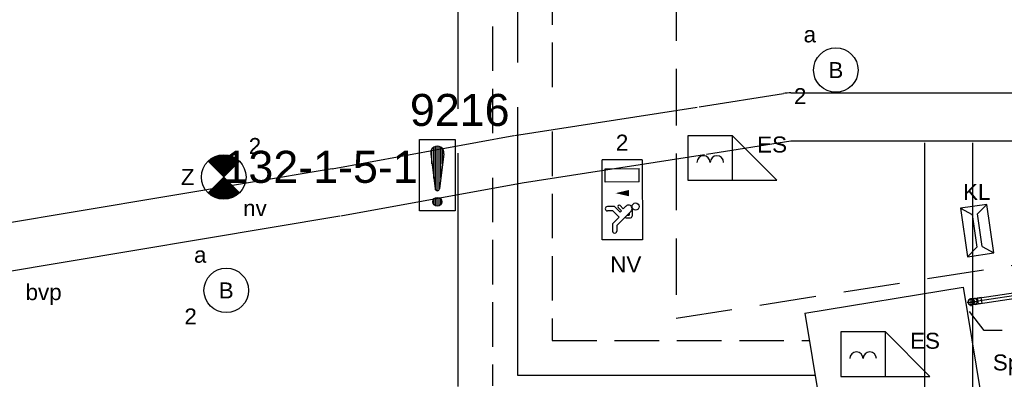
# Model space of a CAD drawing. Extents: x -238422 to 258194, y -34825 to 126331.
# Tile 201 of 239: x 35607 to 41134, y 18920 to 20942. Entities that reach past the tile are written whole.
import ezdxf
from ezdxf.enums import TextEntityAlignment as Align

# ---------------------------------------------------------------- set-up
doc = ezdxf.new("R2010")
doc.units = 0
doc.header["$LTSCALE"] = 50
for name, pattern in [('2322140', [45, 40, -5]), ('2322203', [45, 5, -2, 5, -2, 5, -2, 5, -2, 5, -2, 5, -5]), ('CENTER2', [28.575, 19.05, -3.175, 3.175, -3.175]), ('HIDDEN', [9.525, 6.35, -3.175])]:
    doc.linetypes.add(name, pattern=pattern)
doc.layers.get('0').update_dxf_attribs({"linetype": 'CONTINUOUS'})
for name, color, linetype in [('brandmeldserienummers', 1, 'CONTINUOUS'), ('EL6131--', 2, 'CONTINUOUS'), ('EL6222--', 3, 'CONTINUOUS'), ('EL6311--', 3, 'CONTINUOUS'), ('EL6350--', 3, 'CONTINUOUS'), ('EL6511--', 3, 'CONTINUOUS'), ('EL6522--', 3, 'CONTINUOUS'), ('EM6131--', 1, 'CONTINUOUS'), ('WL524---_D', 153, 'CONTINUOUS'), ('WL524---_HARTLIJN', 8, 'CONTINUOUS'), ('WL5448--', 4, 'CONTINUOUS'), ('WL570---_RETOUR_RST', 2, 'CONTINUOUS'), ('WL5911--_D', 2, 'CONTINUOUS')]:
    doc.layers.add(name, color=color, linetype=linetype)
doc.styles.add('BURO-018', font='ARIAL.TTF', dxfattribs={"height": 90})
doc.styles.add('BURO-025', font='ARIAL.TTF', dxfattribs={"height": 125})

# ---------------------------------------------------------------- blocks, each defined once
blk = doc.blocks.new('1115B3A')
at = {"color": 0, "linetype": 'Continuous'}
blk.add_circle((0, 0), 2.5, dxfattribs=at)
at = {"color": 0, "linetype": 'Continuous', "style": 'BURO-018'}
for tag, p in [('E_GKAST', (0, 8)), ('E_GROEP', (0, 5)), ('E_SGROEP', (4.5, 5)), ('E_ARMCODE', (0, 0)), ('E_SLET', (4.5, -1))]:
    blk.add_attdef(tag, text='', height=1.8, dxfattribs=at).set_placement(p, align=Align.MIDDLE)
blk = doc.blocks.new('E00018')
at = {"color": 0, "linetype": 'Continuous'}
for p, q in [((-1.77, -1.77), (1.77, 1.77)), ((1.77, -1.77), (-1.77, 1.77))]:
    blk.add_line(p, q, dxfattribs=at)
at = {"color": 0, "linetype": 'Continuous', "const_width": 2.5}
for points in [[(-0.88, 0.88, -0.198912), (0, 1.25, -0.198912), (0.88, 0.88, -1)], [(-0.88, -0.88, 0.198912), (0, -1.25, 0.198912), (0.88, -0.88, 1)]]:
    blk.add_lwpolyline(points, format="xyb", dxfattribs=at)
blk = doc.blocks.new('1115B3A-NO1')
at = {"color": 0, "linetype": 'Continuous'}
blk.add_circle((0, 0), 2.5, dxfattribs=at)
at = {"color": 0, "zscale": 50}
blk.add_blockref('E00018', (0, 0), dxfattribs=at)
at = {"color": 0, "linetype": 'Continuous', "style": 'BURO-018'}
for tag, p in [('E_GKAST', (0, 8)), ('E_GROEP', (0, 5)), ('E_SGROEP', (4.5, 5)), ('E_ARMCODE', (0, 0)), ('E_SLET', (4.5, -1))]:
    blk.add_attdef(tag, text='', height=1.8, dxfattribs=at).set_placement(p, align=Align.MIDDLE)
blk = doc.blocks.new('*X32')
at = {"color": 0}
for p, q in [((159.4, 200.26), (159.4, 201.95)), ((159.6, 198.67), (159.6, 202.13)), ((159.8, 197.35), (159.8, 202.22)), ((160, 197.25), (160, 202.25)), ((160.2, 197.35), (160.2, 202.22)), ((160.4, 198.67), (160.4, 202.13)), ((160.6, 200.26), (160.6, 201.95)), ((159.6, 195.7), (159.6, 196.3)), ((159.8, 195.54), (159.8, 196.46)), ((160, 195.5), (160, 196.5)), ((160.2, 195.54), (160.2, 196.46)), ((160.4, 195.7), (160.4, 196.3))]:
    blk.add_line(p, q, dxfattribs=at)
blk = doc.blocks.new('1116A7')
at = {"color": 0, "linetype": 'Continuous'}
for p, q in [((-2, -4), (-2, 4)), ((-2, 4), (2, 4)), ((2, 4), (2, -4)), ((-0.74, 2.41), (-0.25, -1.53)), ((0.74, 2.41), (0.25, -1.53)), ((2, -4), (-2, -4))]:
    blk.add_line(p, q, dxfattribs=at)
blk.add_circle((0, -3), 0.5, dxfattribs=at)
for centre, radius, start, end in [((0, 2.5), 0.75, 352.8192, 187.1808), ((0, -1.5), 0.25, 187.1808, 352.8192)]:
    blk.add_arc(centre, radius, start, end, dxfattribs=at)
blk.add_blockref('*X32', (-160, -199), dxfattribs=at)
at = {"color": 0, "linetype": 'Continuous', "style": 'BURO-018'}
blk.add_attdef('E_TEXT1', text='', height=1.8, dxfattribs=at).set_placement((0, 6.5), align=Align.MIDDLE)
at = {"color": 0, "linetype": 'Continuous', "style": 'BURO-018', "flags": 1}
blk.add_attdef('E_MATCODE', (0, 0), '', height=1.8, dxfattribs=at)
blk = doc.blocks.new('111604')
at = {"color": 0, "linetype": 'Continuous'}
for p, q in [((-5, 6), (-5, 1)), ((0, 6), (-5, 6)), ((0, 1), (0, 6)), ((0, 6), (5, 1)), ((-5, 1), (5, 1))]:
    blk.add_line(p, q, dxfattribs=at)
for centre in [(-3.25, 3), (-1.75, 3)]:
    blk.add_arc(centre, 0.75, 0, 180, dxfattribs=at)
at = {"color": 0, "linetype": 'Continuous', "style": 'BURO-018'}
blk.add_attdef('E_TEXT1', text='', height=1.8, dxfattribs=at).set_placement((0, 8.5), align=Align.MIDDLE)
at = {"color": 0, "linetype": 'Continuous', "style": 'BURO-018', "flags": 1}
blk.add_attdef('E_MATCODE', text='', height=1.8, dxfattribs=at).set_placement((0, 0), align=Align.MIDDLE)
blk = doc.blocks.new('1115C2J')
at = {"color": 0, "linetype": 'Continuous'}
for p, q in [((-4.5, 5.5), (4.5, 5.5)), ((-4.5, 1), (-4.5, 5.5)), ((-1.24, 4.31), (-1.24, 4.91)), ((-0.76, 4.11), (-0.76, 4.91)), ((2, 5.15), (3.5, 5.15)), ((2, 1.35), (2, 5.15)), ((3.5, 5.15), (3.5, 1.35)), ((4.5, 1), (4.5, 5.5)), ((-2.68, 4.35), (-3.52, 4.35)), ((-2.88, 3.87), (-3.52, 3.87)), ((-1.27, 2.26), (-2.88, 3.87)), ((-1.94, 3.61), (-2.68, 4.35)), ((-1.24, 4.31), (-1.94, 3.61)), ((-1.37, 3.5), (-0.76, 4.11)), ((-1.23, 3.35), (-1.37, 3.5)), ((-0.87, 3.71), (-1.23, 3.35)), ((-0.65, 3.49), (-1.01, 3.13)), ((-1.94, 2.93), (-2.04, 2.83)), ((-2.04, 2.83), (-2.04, 2.34)), ((-1.71, 2.7), (-1.72, 2.7)), ((-1.72, 2.7), (-1.72, 2.46)), ((-1.47, 2.46), (-1.72, 2.46)), ((-0.71, 2.83), (-1.01, 3.13)), ((-0.99, 2.14), (-1.84, 2.14)), ((2, 1.35), (3.5, 1.35)), ((4.5, 1), (-4.5, 1))]:
    blk.add_line(p, q, dxfattribs=at)
blk.add_lwpolyline([(0.75, 4, 0, 0.7, 0), (0.75, 2.5, 0.7, 0.7, 0)], format="xyseb", dxfattribs=at)
blk.add_circle((-0.76, 1.75), 0.4, dxfattribs=at)
for centre, radius, start, end in [((-1, 4.91), 0.24, 0, 180), ((-3.52, 4.11), 0.24, 90, 270), ((-0.76, 3.6), 0.16, 315, 135), ((-1.84, 2.34), 0.2, 180, 270), ((-0.99, 2.54), 0.4, 225, 45)]:
    blk.add_arc(centre, radius, start, end, dxfattribs=at)
at = {"color": 0, "linetype": 'Continuous', "style": 'BURO-018'}
for tag, p in [('E_GKAST', (0, 15.17)), ('E_GROEP', (0, 12.17)), ('E_SGROEP', (4.5, 12.17)), ('E_ARMCODE', (0, 8))]:
    blk.add_attdef(tag, text='', height=1.8, dxfattribs=at).set_placement(p, align=Align.MIDDLE)
blk = doc.blocks.new('E00517')
at = {"color": 0, "linetype": 'ByBlock'}
for p, q in [((-1.5, 6.5), (-0.3, 5.6)), ((1.5, 6.5), (-1.5, 6.5)), ((-1.5, 6.5), (-1.5, 1)), ((-0.3, 5.6), (-0.3, 1.9)), ((0.3, 5.6), (1.5, 6.5)), ((0.3, 1.9), (0.3, 5.6)), ((1.5, 1), (1.5, 6.5)), ((-1.5, 1), (-0.3, 1.9)), ((0.3, 1.9), (1.5, 1)), ((-1.5, 1), (1.5, 1))]:
    blk.add_line(p, q, dxfattribs=at)
at = {"color": 0, "linetype": 'ByBlock', "style": 'BURO-018'}
blk.add_attdef('E_TEXT1', text='', height=1.8, dxfattribs=at).set_placement((0, 9), align=Align.MIDDLE)
at = {"color": 0, "linetype": 'Continuous', "style": 'BURO-018', "flags": 1}
blk.add_attdef('E_MATCODE', (0, 0), '', height=1.8, dxfattribs=at)
blk = doc.blocks.new('*U145')
at = {"color": 0, "ltscale": 10}
blk.add_arc((-10.6, -135, -2730), 270, 81, 90, dxfattribs=at)
at = {"layer": 'EM6131--', "color": 1, "style": 'BURO-018'}
blk.add_attdef('POSNR', text='', height=90, dxfattribs=at).set_placement((0, 0), align=Align.MIDDLE)
blk = doc.blocks.new('*U146')
at = {"color": 0, "ltscale": 10}
for p, q in [((0, 135, -2730), (1610.8, 135, -2730)), ((0, -135, -2730), (1610.8, -135, -2730))]:
    blk.add_line(p, q, dxfattribs=at)
at = {"layer": 'EM6131--', "color": 1, "style": 'BURO-018'}
blk.add_attdef('POSNR', text='', height=90, dxfattribs=at).set_placement((0, 0), align=Align.MIDDLE)
blk = doc.blocks.new('*U147')
at = {"color": 0, "ltscale": 10}
for p, q in [((0, 135, -2730), (478.9, 135, -2730)), ((0, -135, -2730), (478.9, -135, -2730))]:
    blk.add_line(p, q, dxfattribs=at)
at = {"layer": 'EM6131--', "color": 1, "style": 'BURO-018'}
blk.add_attdef('POSNR', text='', height=90, dxfattribs=at).set_placement((0, 0), align=Align.MIDDLE)
blk = doc.blocks.new('*U148')
at = {"color": 0, "ltscale": 10}
for p, q in [((0, 135, -2730), (1036.1, 135, -2730)), ((0, -135, -2730), (1036.1, -135, -2730))]:
    blk.add_line(p, q, dxfattribs=at)
at = {"layer": 'EM6131--', "color": 1, "style": 'BURO-018'}
blk.add_attdef('POSNR', text='', height=90, dxfattribs=at).set_placement((0, 0), align=Align.MIDDLE)
blk = doc.blocks.new('*U159')
at = {"color": 0, "ltscale": 10}
for p, q in [((0, 135, -2730), (2517.2, 135, -2730)), ((0, -135, -2730), (2517.2, -135, -2730))]:
    blk.add_line(p, q, dxfattribs=at)
at = {"layer": 'EM6131--', "color": 1, "style": 'BURO-018'}
blk.add_attdef('POSNR', text='', height=90, dxfattribs=at).set_placement((0, 0), align=Align.MIDDLE)
blk = doc.blocks.new('*U160')
at = {"color": 0, "ltscale": 10}
for p, q in [((0, 135, -2730), (1036.1, 135, -2730)), ((0, -135, -2730), (1036.1, -135, -2730))]:
    blk.add_line(p, q, dxfattribs=at)
at = {"layer": 'EM6131--', "color": 1, "style": 'BURO-018'}
blk.add_attdef('POSNR', text='', height=90, dxfattribs=at).set_placement((0, 0), align=Align.MIDDLE)
blk = doc.blocks.new('*U164')
at = {"color": 0, "ltscale": 10}
for p, q in [((0, 135, -2730), (4939.4, 135, -2730)), ((0, -135, -2730), (4939.4, -135, -2730))]:
    blk.add_line(p, q, dxfattribs=at)
at = {"layer": 'EM6131--', "color": 1, "style": 'BURO-018'}
blk.add_attdef('POSNR', text='', height=90, dxfattribs=at).set_placement((0, 0), align=Align.MIDDLE)
blk = doc.blocks.new('*U1132')
at = {"color": 2, "ltscale": 10}
for p, q in [((450, 300, -2900), (-450, 300, -2900)), ((-450, -300, -2900), (-450, 300, -2900)), ((450, -300, -2900), (450, 300, -2900)), ((450, -300, -2900), (-450, -300, -2900))]:
    blk.add_line(p, q, dxfattribs=at)
at = {"layer": 'WL5911--_D', "color": 2, "style": 'BURO-025'}
blk.add_attdef('POSNR', text='', height=125, dxfattribs=at).set_placement((0, 0), align=Align.MIDDLE)
blk = doc.blocks.new('*U2770')
at = {"color": 0, "ltscale": 10}
for p, q in [((-6.5, 16, -2800), (-21.9, 16, -2800)), ((-6.5, 16, -2800), (-4.4, 16, -2800)), ((-4.4, 16, -2800), (0.6, 16, -2800)), ((0.6, 16, -2800), (6.3, 16, -2800)), ((6.3, 16, -2800), (9.2, 16, -2800)), ((10, 16.8, -2800), (9.2, 16, -2800)), ((32, 16.8, -2800), (10, 16.8, -2800)), ((10, -16.8, -2800), (10, 16.8, -2800)), ((32, -16.8, -2800), (32, 16.8, -2800)), ((-6.5, -16, -2800), (-21.9, -16, -2800)), ((-6.5, -16, -2800), (-4.4, -16, -2800)), ((-4.4, -16, -2800), (0.6, -16, -2800)), ((0.6, -16, -2800), (6.3, -16, -2800)), ((6.3, -16, -2800), (9.2, -16, -2800)), ((10, -16.8, -2800), (9.2, -16, -2800)), ((32, -16.8, -2800), (10, -16.8, -2800))]:
    blk.add_line(p, q, dxfattribs=at)
at = {"layer": 'WL524---_HARTLIJN', "linetype": 'CENTER2'}
for p, q in [((-21.9, 0, -2800), (-6.5, 0, -2800)), ((-6.5, 0, -2800), (9.2, 0, -2800))]:
    blk.add_line(p, q, dxfattribs=at)
at = {"layer": 'WL524---_D', "color": 1, "style": 'BURO-018'}
blk.add_attdef('POSNR', text='', height=90, dxfattribs=at).set_placement((0, 0), align=Align.MIDDLE)
blk = doc.blocks.new('*U2771')
at = {"color": 0, "ltscale": 10}
for p, q in [((-16.8, 22.6, -2829), (-16.8, 7.1, -2829)), ((-16, 5.1, -2829), (-16, 6.5, -2829)), ((16, 5.1, -2829), (16, 6.5, -2829)), ((16.8, 22.6, -2829), (16.8, 7.1, -2829))]:
    blk.add_line(p, q, dxfattribs=at)
blk.add_arc((0, 0, -2829), 16.8, 81.5414, 81.3614, dxfattribs=at)
at = {"color": 0, "ltscale": 10, "extrusion": (5.78553e-35, 3.80816e-34, -1)}
blk.add_ellipse((0, 7.1, -2829), major_axis=(-16.8, 0), ratio=0.707107, start_param=6.034061, end_param=9.673903, dxfattribs=at)
at = {"color": 0, "ltscale": 10}
blk.add_ellipse((0, 22.6, -2829), major_axis=(-16.8, 0), ratio=0.707107, start_param=3.141593, end_param=6.283185, dxfattribs=at)
at = {"layer": 'WL524---_HARTLIJN', "linetype": 'CENTER2'}
blk.add_line((0, 0, -2829), (0, 6.5, -2829), dxfattribs=at)
at = {"layer": 'WL524---_D', "color": 1, "style": 'BURO-018'}
blk.add_attdef('POSNR', text='', height=90, dxfattribs=at).set_placement((0, 0), align=Align.MIDDLE)
blk = doc.blocks.new('*U2772')
at = {"color": 0, "ltscale": 10}
blk.add_circle((0, 0, -3000), 16, dxfattribs=at)
at = {"layer": 'WL524---_HARTLIJN', "linetype": 'CENTER2'}
for p, q in [((-22.4, 0, -3000), (22.4, 0, -3000)), ((0, -22.4, -3000), (0, 22.4, -3000))]:
    blk.add_line(p, q, dxfattribs=at)
blk.add_circle((0, 0, -3000), 0.075, dxfattribs=at)
at = {"layer": 'WL524---_D', "color": 1, "style": 'BURO-018'}
blk.add_attdef('POSNR', text='', height=90, dxfattribs=at).set_placement((0, 0), align=Align.MIDDLE)
blk = doc.blocks.new('*U2773')
at = {"color": 0, "ltscale": 10}
for p, q in [((0, 16, -2800), (1456.1, 16, -2800)), ((0, -16, -2800), (1456.1, -16, -2800))]:
    blk.add_line(p, q, dxfattribs=at)
at = {"layer": 'WL524---_HARTLIJN', "linetype": 'CENTER2'}
blk.add_line((0, 0, -2800), (1478.1, 0, -2800), dxfattribs=at)
at = {"layer": 'WL524---_D', "color": 1, "style": 'BURO-018'}
blk.add_attdef('POSNR', text='', height=90, dxfattribs=at).set_placement((0, 0), align=Align.MIDDLE)

msp = doc.modelspace()

# ---------------------------------------------------------------- linework, layer by layer
at = {"layer": 'EL6311--', "color": 4, "linetype": 'HIDDEN'}
for p, q in [((39291.29467, 27808.99902), (39291.29467, 19263.66034)), ((39291.29467, 19263.66034), (44695.70255, 20116.41756))]:
    msp.add_line(p, q, dxfattribs=at)
at = {"layer": 'WL524---_D'}
for p, q in [((41021.07532, 19195.32435), (40938.73564, 19302.29365)), ((41121.94023, 19195.32435), (41021.07532, 19195.32435))]:
    msp.add_line(p, q, dxfattribs=at)
at = {"layer": 'WL5448--', "linetype": '2322140'}
for p, q in [((38401.22337, 24950.78329, 2900), (38401.22337, 18943.22771, 2900)), ((38065.51252, 24691.57771, 2900), (38065.51252, 18880.94497, 2900)), ((38401.22337, 18943.22771, 2900), (40071.88615, 18943.22771, 2900))]:
    msp.add_line(p, q, dxfattribs=at)
at = {"layer": 'WL5448--', "linetype": '2322203'}
for p, q in [((38596.50389, 24813.0604, 2900), (38596.50389, 19138.50824, 2900)), ((38260.79305, 24553.85482, 2900), (38260.79305, 18883.79793, 2900)), ((38596.50389, 19138.50824, 2900), (40039.96191, 19138.50824, 2900))]:
    msp.add_line(p, q, dxfattribs=at)

# ---------------------------------------------------------------- block references
at = {"layer": 'EL6131--'}
for name, p, rotation in [('*U147', (39441.82196, 20319.57026, 2730), 8.90348107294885), ('*U145', (39925.402, 20395.32697, 2730), 8.90348107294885), ('*U148', (38406.18469, 20157.55786, 2730), 8.903481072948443), ('*U160', (37384.88165, 19971.80503, 2730), 10.31945743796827), ('*U164', (40822.0632, 15310.74217, 2730), 90), ('*U159', (37382.56737, 19971.36274, 2730), 189.542189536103)]:
    msp.add_blockref(name, p, dxfattribs=dict(at, rotation=rotation))
msp.add_blockref('*U146', (39936.02671, 20395.30908, 2730), dxfattribs=at)
at = {"layer": 'EL6311--'}
ref = msp.add_blockref('1115B3A', (40188.2144, 20658.81577), dxfattribs=dict(at, xscale=50.00000000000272, yscale=50.00000000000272, zscale=50, rotation=171.1197738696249))
ref.add_attrib('E_ARMCODE', 'B', dxfattribs={"layer": '0', "color": 1, "linetype": 'Continuous', "height": 90, "style": 'BURO-018'}).set_placement((40188.2144, 20658.81577), align=Align.MIDDLE)
ref.add_attrib('E_SLET', 'a', dxfattribs={"layer": '0', "color": 1, "linetype": 'Continuous', "height": 90, "style": 'BURO-018'}).set_placement((40042.32673, 20858.73273), align=Align.MIDDLE)
ref.add_attrib('E_GROEP', '2', dxfattribs={"layer": '0', "color": 1, "linetype": 'Continuous', "height": 90, "style": 'BURO-018'}).set_placement((39988.29744, 20512.92811), align=Align.MIDDLE)
ref = msp.add_blockref('1115B3A', (36766.37879, 19420.15996), dxfattribs=dict(at, xscale=50.00000000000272, yscale=50.00000000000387, zscale=50, rotation=171.1197738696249))
ref.add_attrib('E_ARMCODE', 'B', dxfattribs={"layer": '0', "color": 1, "linetype": 'Continuous', "height": 90, "style": 'BURO-018'}).set_placement((36766.37879, 19420.15996), align=Align.MIDDLE)
ref.add_attrib('E_SLET', 'a', dxfattribs={"layer": '0', "color": 1, "linetype": 'Continuous', "height": 90, "style": 'BURO-018'}).set_placement((36620.49113, 19620.07692), align=Align.MIDDLE)
ref.add_attrib('E_GROEP', '2', dxfattribs={"layer": '0', "color": 1, "linetype": 'Continuous', "height": 90, "style": 'BURO-018'}).set_placement((36566.46183, 19274.2723), align=Align.MIDDLE)
at = {"layer": 'EL6350--'}
ref = msp.add_blockref('1115B3A-NO1', (36752.53859, 20057.68072), dxfattribs=dict(at, xscale=50, yscale=50, zscale=50))
ref.add_attrib('E_ARMCODE', 'Z', dxfattribs={"layer": '0', "color": 1, "linetype": 'Continuous', "height": 90, "style": 'BURO-018'}).set_placement((36549.76025, 20057.68072), align=Align.MIDDLE)
ref.add_attrib('E_SLET', 'nv', dxfattribs={"layer": '0', "color": 1, "linetype": 'Continuous', "height": 90, "style": 'BURO-018'}).set_placement((36927.53859, 19882.68072), align=Align.MIDDLE)
ref.add_attrib('E_GROEP', '2', dxfattribs={"layer": '0', "color": 1, "linetype": 'Continuous', "height": 90, "style": 'BURO-018'}).set_placement((36927.53859, 20232.68072), align=Align.MIDDLE)
ref = msp.add_blockref('1115C2J', (39151.64697, 19929.88805), dxfattribs=dict(at, xscale=49.99999999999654, yscale=50.00000000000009, zscale=50, rotation=90.11737628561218))
ref.add_attrib('E_ARMCODE', 'NV', dxfattribs={"layer": '0', "color": 1, "linetype": 'Continuous', "height": 90, "style": 'BURO-018'}).set_placement((39009.3048, 19566.39519), align=Align.MIDDLE)
ref.add_attrib('E_GROEP', '2', dxfattribs={"layer": '0', "color": 1, "linetype": 'Continuous', "height": 90, "style": 'BURO-018'}).set_placement((38988.2506, 20251.75862), align=Align.MIDDLE)
at = {"layer": 'EL6511--', "xscale": 50, "yscale": 50, "zscale": 50}
msp.add_blockref('1116A7', (37951.20561, 20068.33453), dxfattribs=at)
at = {"layer": 'EL6522--'}
ref = msp.add_blockref('111604', (39607.93148, 19990.0201), dxfattribs=dict(at, xscale=50.00000000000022, yscale=50.00000000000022, zscale=50.00000000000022, rotation=0.03631176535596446))
ref.add_attrib('E_TEXT1', 'ES', dxfattribs={"layer": '0', "color": 1, "linetype": 'Continuous', "height": 90, "rotation": 0.03631177, "style": 'BURO-018'}).set_placement((39830.36538, 20240.46812), align=Align.MIDDLE)
ref = msp.add_blockref('E00517', (41008.7296, 19571.29871), dxfattribs=dict(at, xscale=50.00000000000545, yscale=50.00000000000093, zscale=50, rotation=8.400140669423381))
ref.add_attrib('E_TEXT1', 'KL', dxfattribs={"layer": '0', "color": 1, "linetype": 'ByBlock', "height": 90, "style": 'BURO-018'}).set_placement((40978.93096, 19974.22143), align=Align.MIDDLE)
ref = msp.add_blockref('111604', (40466.37368, 18886.70283), dxfattribs=dict(at, xscale=50.00000000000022, yscale=50.00000000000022, zscale=50.00000000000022, rotation=0.03631176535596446))
ref.add_attrib('E_TEXT1', 'ES', dxfattribs={"layer": '0', "color": 1, "linetype": 'Continuous', "height": 90, "rotation": 0.03631177, "style": 'BURO-018'}).set_placement((40688.80758, 19137.15085), align=Align.MIDDLE)
at = {"layer": 'WL524---_D', "rotation": 8.63857259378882}
msp.add_blockref('*U2773', (40985.56827, 19360.80626, 2800), dxfattribs=at)
at = {"layer": 'WL524---_D', "color": 2}
msp.add_blockref('*U2772', (40947.01923, 19354.94972, 3000), dxfattribs=at)
for name, p, rotation in [('*U2771', (40947.01923, 19354.94972, 2828.99138), 278.6385725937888), ('*U2770', (40975.68171, 19359.30425, 2800), 8.638572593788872)]:
    msp.add_blockref(name, p, dxfattribs=dict(at, rotation=rotation))
at = {"layer": 'WL570---_RETOUR_RST', "rotation": 189.2845213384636}
msp.add_blockref('*U1132', (40507.17863, 19069.73381, 2900), dxfattribs=at)

# ---------------------------------------------------------------- texts
at = {"layer": 'brandmeldserienummers', "color": 1, "style": 'BURO-018'}
for s, p in [('9216', (37797.37743, 20344.71213)), ('132-1-5-1', (36751.02657, 20024.92506))]:
    msp.add_text(s, height=180, dxfattribs=at).set_placement(p)
at = {"layer": 'EL6222--', "color": 1, "style": 'BURO-018'}
msp.add_text('bvp', height=90, dxfattribs=at).set_placement((35639.93187, 19365.61421))
at = {"layer": 'WL570---_RETOUR_RST', "style": 'BURO-018'}
msp.add_text('Splitunit', height=90, dxfattribs=at).set_placement((41069.37384, 18970.3082))

doc.saveas('drawing.dxf')
